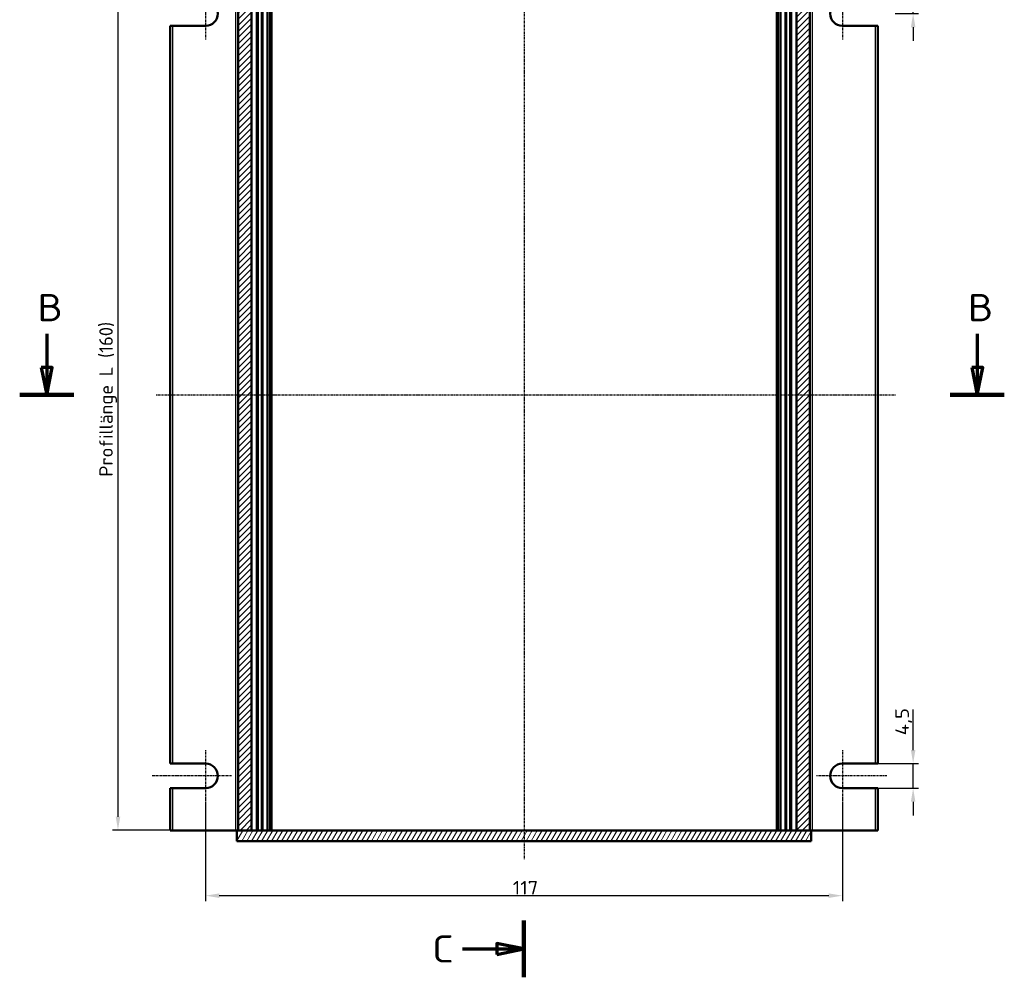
# Model space of a CAD drawing. Header units: millimetres. Extents: x 1 to 593, y 1 to 419.
# Tile 3 of 6: x 125 to 306, y 97 to 273. Entities that reach past the tile are written whole.
import ezdxf

# ---------------------------------------------------------------- set-up
doc = ezdxf.new("R2010")
doc.units = ezdxf.units.MM
doc.linetypes.add('CHAIN', pattern=[0.3543, 0.2362, -0.0295, 0.0591, -0.0295])
doc.linetypes.add('DASH_DOT', pattern=[0.37, 0.24, -0.06, 0.01, -0.06])
for name, color, linetype, lineweight in [('Bemaßung (ISO)', 1, 'Continuous', 25), ('Mittellinie (ISO)', 1, 'DASH_DOT', 25), ('Mittelpunktmarkierung (ISO)', 1, 'DASH_DOT', 25), ('Schnittlinie (ISO)', 3, 'CHAIN', 70), ('Schraffur (ISO)', 1, 'Continuous', 18), ('Sichtbar (ISO)', 7, 'Continuous', 50), ('Sichtbar schmal (ISO)', 1, 'Continuous', 25)]:
    doc.layers.add(name, color=color, linetype=linetype, lineweight=lineweight)
doc.styles.add('2_5', font='isocpeur.ttf', dxfattribs={"width": 1.1})
doc.styles.add('5', font='isocpeur.ttf', dxfattribs={"width": 1.1})
doc.dimstyles.new('Standard (DIN)', dxfattribs={"dimtxt": 2.5, "dimasz": 2.5, "dimexe": 1, "dimexo": 0, "dimgap": 0.2, "dimtad": 1, "dimdec": 6, "dimrnd": 1e-08, "dimtxsty": '2_5', "dimcen": 0.09, "dimdle": 7, "dimclrd": 256, "dimclre": 256, "dimclrt": 5, "dimadec": 6, "dimazin": 2, "dimtfac": 0.72, "dimtmove": 0, "dimatfit": 3, "dimfxl": 1, "dimtolj": 1, "dimlwd": -1, "dimlwe": -1, "dimarcsym": 0})

# ---------------------------------------------------------------- blocks, each defined once
blk = doc.blocks.new('2DTransSchnitt1')
at = {"layer": 'Schnittlinie (ISO)', "linetype": 'Continuous', "lineweight": 140}
for p, q in [((217.55, 299.53), (217.55, 289.11)), ((217.55, 107.3), (217.55, 96.88))]:
    blk.add_line(p, q, dxfattribs=at)
at = {"layer": 'Schnittlinie (ISO)', "linetype": 'Continuous'}
for p, q in [((217.55, 294.32), (212.55, 295.32)), ((212.55, 295.32), (212.55, 293.32)), ((206.28, 294.32), (212.55, 294.32)), ((212.55, 294.32), (217.55, 294.32)), ((212.55, 293.32), (217.55, 294.32)), ((206.28, 102.09), (212.55, 102.09)), ((217.55, 102.09), (212.55, 103.09)), ((212.55, 103.09), (212.55, 101.09)), ((212.55, 102.09), (217.55, 102.09)), ((212.55, 101.09), (217.55, 102.09))]:
    blk.add_line(p, q, dxfattribs=at)
at = {"layer": 'Schnittlinie (ISO)', "linetype": 'Continuous', "flags": 128}
for points in [[(212.55, 293.32), (217.55, 294.32), (212.55, 295.32), (212.55, 293.32)], [(212.55, 101.09), (217.55, 102.09), (212.55, 103.09), (212.55, 101.09)]]:
    blk.add_lwpolyline(points, dxfattribs=at)
at = {"layer": 'Schnittlinie (ISO)'}
for points in [[(212.55, 293.32), (217.55, 294.32), (212.55, 295.32), (212.55, 293.32)], [(212.55, 101.09), (217.55, 102.09), (212.55, 103.09), (212.55, 101.09)]]:
    blk.add_solid(points, dxfattribs=at)
at = {"layer": 'Schnittlinie (ISO)', "char_height": 5, "attachment_point": 7, "style": '5'}
for insert in [(200.69, 291.82), (200.69, 99.59)]:
    blk.add_mtext('C', dxfattribs=dict(at, insert=insert))
blk = doc.blocks.new('2DTransSchnitt2')
at = {"layer": 'Schnittlinie (ISO)', "linetype": 'Continuous'}
for p, q in [((129.87, 215.03), (129.87, 208.87)), ((300.83, 215.03), (300.83, 208.87)), ((128.87, 208.87), (129.87, 203.87)), ((130.87, 208.87), (128.87, 208.87)), ((129.87, 208.87), (129.87, 203.87)), ((129.87, 203.87), (130.87, 208.87)), ((299.83, 208.87), (300.83, 203.87)), ((301.83, 208.87), (299.83, 208.87)), ((300.83, 208.87), (300.83, 203.87)), ((300.83, 203.87), (301.83, 208.87))]:
    blk.add_line(p, q, dxfattribs=at)
at = {"layer": 'Schnittlinie (ISO)', "linetype": 'Continuous', "lineweight": 140}
for p, q in [((124.89, 203.87), (134.84, 203.87)), ((295.86, 203.87), (305.8, 203.87))]:
    blk.add_line(p, q, dxfattribs=at)
at = {"layer": 'Schnittlinie (ISO)', "linetype": 'Continuous', "flags": 128}
for points in [[(128.87, 208.87), (129.87, 203.87), (130.87, 208.87), (128.87, 208.87)], [(299.83, 208.87), (300.83, 203.87), (301.83, 208.87), (299.83, 208.87)]]:
    blk.add_lwpolyline(points, dxfattribs=at)
at = {"layer": 'Schnittlinie (ISO)'}
for points in [[(128.87, 208.87), (129.87, 203.87), (130.87, 208.87), (128.87, 208.87)], [(299.83, 208.87), (300.83, 203.87), (301.83, 208.87), (299.83, 208.87)]]:
    blk.add_solid(points, dxfattribs=at)
at = {"layer": 'Schnittlinie (ISO)', "char_height": 5, "attachment_point": 7, "style": '5'}
for insert in [(128.15, 217.37), (299.11, 217.37)]:
    blk.add_mtext('B', dxfattribs=dict(at, insert=insert))
blk = doc.blocks.new('*D27')
at = {"layer": 'Bemaßung (ISO)'}
for p, q in [((159.05, 129.12), (159.05, 110.87)), ((276.05, 129.12), (276.05, 110.87)), ((161.55, 111.87), (273.55, 111.87))]:
    blk.add_line(p, q, dxfattribs=at)
for points in [[(161.55, 112.28), (161.55, 111.45), (159.05, 111.87)], [(273.55, 112.28), (273.55, 111.45), (276.05, 111.87)]]:
    blk.add_solid(points, dxfattribs=at)
at = {"layer": 'Defpoints', "color": 0}
for p in [(159.05, 129.12), (276.05, 129.12), (276.05, 111.87)]:
    blk.add_point(p, dxfattribs=at)
at = {"layer": 'Bemaßung (ISO)', "color": 5, "insert": (215.49, 112.07), "char_height": 2.5, "attachment_point": 7, "style": '2_5'}
blk.add_mtext('\\A1;117', dxfattribs=at)
blk = doc.blocks.new('*D28')
at = {"layer": 'Bemaßung (ISO)'}
for p, q in [((289.05, 138.62), (289.05, 146.05)), ((282.05, 136.12), (290.05, 136.12)), ((289.05, 131.62), (289.05, 136.12)), ((282.05, 131.62), (290.05, 131.62)), ((289.05, 129.12), (289.05, 126.62))]:
    blk.add_line(p, q, dxfattribs=at)
for points in [[(288.64, 138.62), (289.47, 138.62), (289.05, 136.12)], [(288.64, 129.12), (289.47, 129.12), (289.05, 131.62)]]:
    blk.add_solid(points, dxfattribs=at)
at = {"layer": 'Defpoints', "color": 0}
for p in [(282.05, 136.12), (282.05, 131.62), (289.05, 131.62)]:
    blk.add_point(p, dxfattribs=at)
at = {"layer": 'Bemaßung (ISO)', "color": 5, "insert": (288.85, 141.32), "char_height": 2.5, "attachment_point": 7, "rotation": 90, "style": '2_5'}
blk.add_mtext('\\A1;4,5', dxfattribs=at)
blk = doc.blocks.new('*D29')
at = {"layer": 'Bemaßung (ISO)'}
for p, q in [((289.05, 286.37), (289.05, 288.87)), ((282.05, 283.87), (290.05, 283.87)), ((289.05, 283.87), (289.05, 281.37)), ((289.05, 281.37), (289.05, 276.37)), ((289.05, 273.87), (289.05, 276.37)), ((285.75, 273.87), (290.05, 273.87)), ((289.05, 271.37), (289.05, 268.87))]:
    blk.add_line(p, q, dxfattribs=at)
for points in [[(288.64, 286.37), (289.47, 286.37), (289.05, 283.87)], [(288.64, 271.37), (289.47, 271.37), (289.05, 273.87)]]:
    blk.add_solid(points, dxfattribs=at)
at = {"layer": 'Defpoints', "color": 0}
for p in [(282.05, 283.87), (285.75, 273.87), (289.05, 273.87)]:
    blk.add_point(p, dxfattribs=at)
at = {"layer": 'Bemaßung (ISO)', "color": 5, "insert": (288.85, 277.49), "char_height": 2.5, "attachment_point": 7, "rotation": 90, "style": '2_5'}
blk.add_mtext('\\A1;10', dxfattribs=at)
blk = doc.blocks.new('*D31')
at = {"layer": 'Bemaßung (ISO)'}
for p, q in [((153.05, 283.87), (141.95, 283.87)), ((142.95, 281.37), (142.95, 126.37)), ((153.05, 123.87), (141.95, 123.87))]:
    blk.add_line(p, q, dxfattribs=at)
for points in [[(142.54, 281.37), (143.37, 281.37), (142.95, 283.87)], [(142.54, 126.37), (143.37, 126.37), (142.95, 123.87)]]:
    blk.add_solid(points, dxfattribs=at)
at = {"layer": 'Defpoints', "color": 0}
for p in [(153.05, 283.87), (142.95, 123.87), (153.05, 123.87)]:
    blk.add_point(p, dxfattribs=at)
at = {"layer": 'Bemaßung (ISO)', "color": 5, "insert": (142.75, 188.82), "char_height": 2.5, "attachment_point": 7, "rotation": 90, "style": '2_5'}
blk.add_mtext('\\A1;\\fISOCPEUR|b0|i0;\\H2.4873;Profillänge L (160)', dxfattribs=at)

msp = doc.modelspace()

# ---------------------------------------------------------------- hatches: boundary and pattern name
at = {"layer": 'Schraffur (ISO)'}
h = msp.add_hatch(dxfattribs=at)
h.set_pattern_fill('ANSI31', color=256, scale=6.35, style=0)
h.set_pattern_definition([(45, (0, 0), (-0.561266, 0.561266), [])])
h.paths.add_polyline_path([(165.0543133, 123.8672441), (167.5043133, 123.8672441), (167.5043133, 283.8672441), (165.0543133, 283.8672441)])
h.paths.add_polyline_path([(267.6043133, 123.8672441), (270.0543133, 123.8672441), (270.0543133, 283.8672441), (267.6043133, 283.8672441)])
h = msp.add_hatch(dxfattribs=at)
h.set_pattern_fill('ANSI31', color=256, scale=6.35, angle=14.999977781, style=0)
h.set_pattern_definition([(59.99998, (0, 0), (-0.6874075, 0.3968753), [])])
h.paths.add_polyline_path([(164.8043133, 123.8672441), (164.8043133, 121.8672441), (270.3043133, 121.8672441), (270.3043133, 123.8672441), (270.0543133, 123.8672441), (267.6043133, 123.8672441), (167.5043133, 123.8672441), (165.0543133, 123.8672441)])

# ---------------------------------------------------------------- linework, layer by layer
at = {"layer": 'Mittellinie (ISO)', "linetype": 'CHAIN'}
for p, q in [((217.5543133, 288.1577018), (217.5543133, 118.5466068)), ((149.9408512, 203.8672441), (285.9245376, 203.8672441))]:
    msp.add_line(p, q, dxfattribs=at)
at = {"layer": 'Mittelpunktmarkierung (ISO)', "linetype": 'CHAIN'}
for p, q in [((159.0543133, 278.6172441), (159.0543133, 269.1172441)), ((276.0543133, 278.6172441), (276.0543133, 269.1172441)), ((159.0543133, 138.6172441), (159.0543133, 129.1172441)), ((276.0543133, 138.6172441), (276.0543133, 129.1172441)), ((163.8043133, 133.8672441), (149.2634321, 133.8672441)), ((284.2289651, 133.8672441), (271.3043133, 133.8672441))]:
    msp.add_line(p, q, dxfattribs=at)
at = {"layer": 'Sichtbar (ISO)'}
for p, q in [((165.0543133, 283.8672441), (165.0543133, 123.8672441)), ((167.5043133, 283.8672441), (167.5043133, 123.8672441)), ((168.5543133, 123.8672441), (168.5543133, 283.8672441)), ((169.4847436, 123.8672441), (169.4847436, 283.8672441)), ((170.4272888, 123.8672441), (170.4272888, 283.8672441)), ((171.0543133, 123.8672441), (171.0543133, 283.8672441)), ((264.0543133, 283.8672441), (264.0543133, 123.8672441)), ((264.6813378, 123.8672441), (264.6813378, 283.8672441)), ((265.623883, 283.8672441), (265.623883, 123.8672441)), ((266.5543133, 283.8672441), (266.5543133, 123.8672441)), ((267.6043133, 123.8672441), (267.6043133, 283.8672441)), ((270.0543133, 123.8672441), (270.0543133, 283.8672441)), ((152.5543133, 271.6172441), (152.5543133, 136.1172441)), ((152.5543133, 271.6172441), (153.0543133, 271.6172441)), ((159.0543133, 271.6172441), (153.0543133, 271.6172441)), ((282.0543133, 271.6172441), (276.0543133, 271.6172441)), ((282.0543133, 271.6172441), (282.5543133, 271.6172441)), ((282.5543133, 136.1172441), (282.5543133, 271.6172441)), ((153.0543133, 136.1172441), (152.5543133, 136.1172441)), ((153.0543133, 136.1172441), (159.0543133, 136.1172441)), ((276.0543133, 136.1172441), (282.0543133, 136.1172441)), ((282.5543133, 136.1172441), (282.0543133, 136.1172441)), ((152.5543133, 131.6172441), (152.5543133, 123.8672441)), ((152.5543133, 131.6172441), (153.0543133, 131.6172441)), ((159.0543133, 131.6172441), (153.0543133, 131.6172441)), ((282.0543133, 131.6172441), (276.0543133, 131.6172441)), ((282.0543133, 131.6172441), (282.5543133, 131.6172441)), ((282.5543133, 123.8672441), (282.5543133, 131.6172441)), ((153.0543133, 123.8672441), (152.5543133, 123.8672441)), ((153.0543133, 123.8672441), (164.5543133, 123.8672441)), ((164.5543133, 123.8672441), (164.8043133, 123.8672441)), ((164.8043133, 123.8672441), (164.8043133, 121.8672441)), ((270.3043133, 123.8672441), (164.8043133, 123.8672441)), ((165.0543133, 123.8672441), (167.5043133, 123.8672441)), ((267.6043133, 123.8672441), (270.0543133, 123.8672441)), ((270.3043133, 123.8672441), (270.5543133, 123.8672441)), ((270.3043133, 121.8672441), (270.3043133, 123.8672441)), ((282.0543133, 123.8672441), (270.5543133, 123.8672441)), ((282.5543133, 123.8672441), (282.0543133, 123.8672441)), ((164.8043133, 121.8672441), (270.3043133, 121.8672441))]:
    msp.add_line(p, q, dxfattribs=at)
for centre, start, end in [((159.0543133, 273.8672441), 270, 90), ((276.0543133, 273.8672441), 90, 270), ((159.0543133, 133.8672441), 270, 90), ((276.0543133, 133.8672441), 90, 270)]:
    msp.add_arc(centre, 2.25, start, end, dxfattribs=at)
at = {"layer": 'Sichtbar schmal (ISO)'}
for p, q in [((164.5543133, 283.8672441), (164.5543133, 123.8672441)), ((168.3543133, 283.8672441), (168.3543133, 123.8672441)), ((168.7543133, 123.8672441), (168.7543133, 283.8672441)), ((169.2847436, 283.8672441), (169.2847436, 123.8672441)), ((170.5663947, 123.8672441), (170.5663947, 283.8672441)), ((170.7934192, 283.8672441), (170.7934192, 123.8672441)), ((171.2543133, 123.8672441), (171.2543133, 283.8672441)), ((263.8543133, 283.8672441), (263.8543133, 123.8672441)), ((264.3152074, 123.8672441), (264.3152074, 283.8672441)), ((264.5422319, 283.8672441), (264.5422319, 123.8672441)), ((265.823883, 123.8672441), (265.823883, 283.8672441)), ((266.3543133, 283.8672441), (266.3543133, 123.8672441)), ((266.7543133, 123.8672441), (266.7543133, 283.8672441)), ((270.5543133, 123.8672441), (270.5543133, 283.8672441)), ((153.0543133, 136.1172441), (153.0543133, 271.6172441)), ((282.0543133, 271.6172441), (282.0543133, 136.1172441)), ((153.0543133, 123.8672441), (153.0543133, 131.6172441)), ((282.0543133, 131.6172441), (282.0543133, 123.8672441))]:
    msp.add_line(p, q, dxfattribs=at)

# ---------------------------------------------------------------- block references
at = {"layer": 'Schnittlinie (ISO)'}
for name in ['2DTransSchnitt1', '2DTransSchnitt2']:
    msp.add_blockref(name, (0, 0), dxfattribs=at)

# ---------------------------------------------------------------- dimensions: what is measured, and where the dimension line sits
at = {"layer": 'Bemaßung (ISO)'}
for base, p1, p2, angle, override, picture, middle in [((289.0543133, 273.8672441), (282.0543133, 283.8672441), (285.748871, 273.8672441), 90, {"dimgap": 0.2, "dimdec": 6, "dimtol": 0, "dimlim": 0, "dimtp": 0, "dimtm": 0, "dimtdec": 2, "dimtofl": 0}, '*D29', (289.0543133, 278.8672441)), ((289.0543133, 131.6172441), (282.0543133, 136.1172441), (282.0543133, 131.6172441), 90, {"dimgap": 0.2, "dimdec": 6, "dimtol": 0, "dimlim": 0, "dimtp": 0, "dimtm": 0, "dimtdec": 2, "dimtofl": 1, "dimatfit": 1}, '*D28', (289.0543133, 143.585994)), ((276.0543133, 111.8672441), (159.0543133, 129.1172441), (276.0543133, 129.1172441), 180, {"dimgap": 0.2, "dimdec": 6, "dimtol": 0, "dimlim": 0, "dimtp": 0, "dimtm": 0, "dimtdec": 2, "dimtofl": 0, "dimatfit": 1}, '*D27', (217.5543133, 111.8672441))]:
    dim = msp.add_linear_dim(base=base, p1=p1, p2=p2, angle=angle, dimstyle='Standard (DIN)', override=override, dxfattribs=at)
    dim.commit()
    dim.dimension.update_dxf_attribs({"geometry": picture, "text_midpoint": middle, "dimtype": 160})
dim = msp.add_linear_dim(base=(142.9531712, 123.8672441), p1=(153.0543133, 283.8672441), p2=(153.0543133, 123.8672441), angle=270, text='\\fISOCPEUR|b0|i0;\\H2.4873;Profillänge L (<>)', dimstyle='Standard (DIN)', override={"dimgap": 0.2, "dimdec": 6, "dimtol": 0, "dimlim": 0, "dimtp": 0, "dimtm": 0, "dimtdec": 2, "dimtofl": 0, "dimatfit": 1}, dxfattribs=at)
dim.commit()
dim.dimension.update_dxf_attribs({"geometry": '*D31', "text_midpoint": (142.9531712, 203.8672441), "dimtype": 160})

doc.saveas('drawing.dxf')
